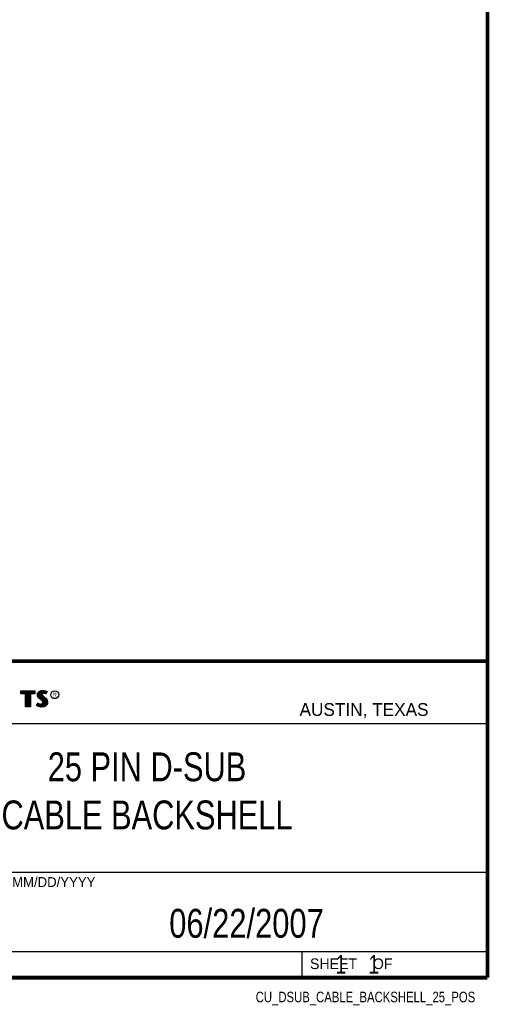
# Model space of a CAD drawing. Header units: inches. Extents: x 0.2 to 16.8, y 0.1 to 10.8.
# Tile 18 of 19: x 14.2 to 16.8, y 0.1 to 5.4. Entities that reach past the tile are written whole.
import ezdxf
from ezdxf.enums import TextEntityAlignment as Align

# ---------------------------------------------------------------- set-up
doc = ezdxf.new("R2010")
doc.units = ezdxf.units.IN
doc.header["$LTSCALE"] = 0.935
doc.header["$MEASUREMENT"] = 0
doc.layers.get('0').update_dxf_attribs({"linetype": 'CONTINUOUS'})
doc.styles.get("Standard").update_dxf_attribs({"font": 'txt', "width": 0.8})

msp = doc.modelspace()

# ---------------------------------------------------------------- linework, layer by layer
at = {"color": 2, "linetype": 'CONTINUOUS'}
for p, q in [((13.0652, 1.9695), (16.745, 1.9695)), ((16.745, 1.9695), (16.745, 0.2605)), ((14.2237, 1.8113), (14.3005, 1.8113)), ((14.2237, 1.795), (14.2237, 1.8113)), ((14.3005, 1.8113), (14.3005, 1.795)), ((14.3255, 1.8083), (14.3342, 1.8118)), ((14.3342, 1.8118), (14.3438, 1.8128)), ((14.3438, 1.8128), (14.3503, 1.8124)), ((14.3503, 1.8124), (14.3573, 1.8109)), ((14.2488, 1.795), (14.2237, 1.795)), ((14.2262, 1.8087), (14.2979, 1.8087)), ((14.2262, 1.7975), (14.2262, 1.8087)), ((14.2514, 1.7975), (14.2262, 1.7975)), ((14.2282, 1.7975), (14.2282, 1.8087)), ((14.2317, 1.7975), (14.2317, 1.8087)), ((14.2351, 1.7975), (14.2351, 1.8087)), ((14.2386, 1.7975), (14.2386, 1.8087)), ((14.2421, 1.7975), (14.2421, 1.8087)), ((14.2456, 1.7975), (14.2456, 1.8087)), ((14.2488, 1.724), (14.2488, 1.795)), ((14.249, 1.7975), (14.249, 1.8087)), ((14.2514, 1.7975), (14.2525, 1.8087)), ((14.2514, 1.7266), (14.2514, 1.7975)), ((14.256, 1.7266), (14.256, 1.8087)), ((14.2595, 1.7266), (14.2595, 1.8087)), ((14.2629, 1.7266), (14.2629, 1.8087)), ((14.2664, 1.7266), (14.2664, 1.8087)), ((14.2699, 1.7266), (14.2699, 1.8087)), ((14.2727, 1.7975), (14.2734, 1.8087)), ((14.2979, 1.7975), (14.2727, 1.7975)), ((14.2727, 1.7975), (14.2727, 1.7266)), ((14.3005, 1.795), (14.2753, 1.795)), ((14.2753, 1.795), (14.2753, 1.724)), ((14.2768, 1.7975), (14.2768, 1.8087)), ((14.2803, 1.7975), (14.2803, 1.8087)), ((14.2838, 1.7975), (14.2838, 1.8087)), ((14.2873, 1.7975), (14.2873, 1.8087)), ((14.2907, 1.7975), (14.2907, 1.8087)), ((14.2942, 1.7975), (14.2942, 1.8087)), ((14.2979, 1.8087), (14.2979, 1.7975)), ((14.3132, 1.7895), (14.3147, 1.797)), ((14.3138, 1.7838), (14.3132, 1.7895)), ((14.3158, 1.7787), (14.3138, 1.7838)), ((14.3147, 1.797), (14.3194, 1.8038)), ((14.3158, 1.7893), (14.3171, 1.796)), ((14.3163, 1.7844), (14.3158, 1.7893)), ((14.3185, 1.7748), (14.3158, 1.7787)), ((14.318, 1.7798), (14.3163, 1.7844)), ((14.3171, 1.796), (14.3212, 1.8021)), ((14.3204, 1.7764), (14.318, 1.7798)), ((14.3237, 1.7695), (14.3185, 1.7748)), ((14.3186, 1.7785), (14.3186, 1.7981)), ((14.3194, 1.8038), (14.3255, 1.8083)), ((14.3255, 1.7714), (14.3204, 1.7764)), ((14.3212, 1.8021), (14.3268, 1.8061)), ((14.322, 1.7748), (14.322, 1.8026)), ((14.3357, 1.7595), (14.3237, 1.7695)), ((14.3255, 1.7713), (14.3255, 1.8052)), ((14.3375, 1.7613), (14.3255, 1.7714)), ((14.3268, 1.8061), (14.3349, 1.8093)), ((14.329, 1.7684), (14.329, 1.807)), ((14.3325, 1.7655), (14.3325, 1.8084)), ((14.3349, 1.8093), (14.3439, 1.8103)), ((14.3396, 1.7556), (14.3357, 1.7595)), ((14.337, 1.7936), (14.3359, 1.8094)), ((14.3359, 1.7626), (14.3368, 1.7911)), ((14.337, 1.7936), (14.3368, 1.7911)), ((14.3368, 1.7911), (14.3376, 1.7874)), ((14.3387, 1.7962), (14.337, 1.7936)), ((14.3416, 1.7572), (14.3375, 1.7613)), ((14.3376, 1.7874), (14.3413, 1.7829)), ((14.3411, 1.7979), (14.3387, 1.7962)), ((14.3395, 1.7928), (14.3393, 1.7913)), ((14.3393, 1.7913), (14.3399, 1.7886)), ((14.3394, 1.7967), (14.3394, 1.8098)), ((14.3394, 1.7594), (14.3394, 1.7852)), ((14.3405, 1.7944), (14.3395, 1.7928)), ((14.3399, 1.7886), (14.3431, 1.7847)), ((14.3422, 1.7956), (14.3405, 1.7944)), ((14.3442, 1.7988), (14.3411, 1.7979)), ((14.3413, 1.7829), (14.3529, 1.7732)), ((14.3447, 1.7964), (14.3422, 1.7956)), ((14.3429, 1.7984), (14.3429, 1.8102)), ((14.3429, 1.7552), (14.3429, 1.7815)), ((14.3431, 1.7847), (14.3546, 1.7751)), ((14.3439, 1.8103), (14.3499, 1.8099)), ((14.3474, 1.7992), (14.3442, 1.7988)), ((14.3474, 1.7967), (14.3447, 1.7964)), ((14.3464, 1.7991), (14.3464, 1.8101)), ((14.3464, 1.7266), (14.3464, 1.7787)), ((14.3506, 1.799), (14.3474, 1.7992)), ((14.3503, 1.7965), (14.3474, 1.7967)), ((14.3498, 1.7991), (14.3498, 1.8099)), ((14.3498, 1.7271), (14.3498, 1.7758)), ((14.3499, 1.8099), (14.3567, 1.8085)), ((14.3548, 1.7956), (14.3503, 1.7965)), ((14.3554, 1.7981), (14.3506, 1.799)), ((14.3529, 1.7732), (14.356, 1.7701)), ((14.3533, 1.7985), (14.3533, 1.8092)), ((14.3533, 1.7293), (14.3533, 1.7728)), ((14.3546, 1.7751), (14.3578, 1.7719)), ((14.3572, 1.7949), (14.3548, 1.7956)), ((14.3583, 1.7972), (14.3554, 1.7981)), ((14.356, 1.7701), (14.359, 1.767)), ((14.3567, 1.8085), (14.3607, 1.807)), ((14.3568, 1.7976), (14.3568, 1.8084)), ((14.3568, 1.7306), (14.3568, 1.7693)), ((14.3596, 1.7934), (14.3572, 1.7949)), ((14.3573, 1.8109), (14.3617, 1.8094)), ((14.3578, 1.7719), (14.3609, 1.7686)), ((14.3586, 1.797), (14.3583, 1.7972)), ((14.3631, 1.806), (14.3586, 1.797)), ((14.359, 1.767), (14.3624, 1.7626)), ((14.3665, 1.8071), (14.3596, 1.7934)), ((14.3603, 1.8003), (14.3603, 1.8072)), ((14.3603, 1.7344), (14.3603, 1.7654)), ((14.3607, 1.807), (14.3631, 1.806)), ((14.3609, 1.7686), (14.3645, 1.764)), ((14.3617, 1.8094), (14.3665, 1.8071)), ((14.3624, 1.7626), (14.3649, 1.7576)), ((14.3645, 1.764), (14.3672, 1.7586)), ((14.3672, 1.7586), (14.3686, 1.7542)), ((14.2753, 1.724), (14.2488, 1.724)), ((14.2727, 1.7266), (14.2514, 1.7266)), ((14.3092, 1.7305), (14.317, 1.7449)), ((14.3141, 1.7272), (14.3092, 1.7305)), ((14.3125, 1.7314), (14.3178, 1.7412)), ((14.3153, 1.7295), (14.3125, 1.7314)), ((14.3189, 1.7253), (14.3141, 1.7272)), ((14.3151, 1.7296), (14.3151, 1.7361)), ((14.3197, 1.7277), (14.3153, 1.7295)), ((14.317, 1.7449), (14.3203, 1.7425)), ((14.3178, 1.7412), (14.319, 1.7404)), ((14.3186, 1.728), (14.319, 1.7404)), ((14.326, 1.7238), (14.3189, 1.7253)), ((14.319, 1.7404), (14.3226, 1.7385)), ((14.3264, 1.7263), (14.3197, 1.7277)), ((14.3203, 1.7425), (14.3236, 1.7409)), ((14.322, 1.7272), (14.322, 1.7387)), ((14.3226, 1.7385), (14.3274, 1.7369)), ((14.3236, 1.7409), (14.3279, 1.7394)), ((14.3255, 1.7264), (14.3255, 1.7376)), ((14.332, 1.7229), (14.326, 1.7238)), ((14.3322, 1.7254), (14.3264, 1.7263)), ((14.3274, 1.7369), (14.3318, 1.7364)), ((14.3279, 1.7394), (14.3318, 1.7389)), ((14.329, 1.7259), (14.329, 1.7367)), ((14.3318, 1.7389), (14.3354, 1.7392)), ((14.3318, 1.7364), (14.336, 1.7367)), ((14.3363, 1.7227), (14.332, 1.7229)), ((14.3362, 1.7253), (14.3322, 1.7254)), ((14.3325, 1.7254), (14.3325, 1.7363)), ((14.3354, 1.7392), (14.3381, 1.7403)), ((14.3359, 1.7252), (14.3359, 1.7367)), ((14.336, 1.7367), (14.3393, 1.738)), ((14.3492, 1.727), (14.3362, 1.7253)), ((14.35, 1.7245), (14.3363, 1.7227)), ((14.3381, 1.7403), (14.3407, 1.7421)), ((14.3393, 1.738), (14.3426, 1.7403)), ((14.3394, 1.7257), (14.3394, 1.7381)), ((14.3419, 1.752), (14.3396, 1.7556)), ((14.3407, 1.7421), (14.3422, 1.7445)), ((14.3442, 1.753), (14.3416, 1.7572)), ((14.3429, 1.7482), (14.3419, 1.752)), ((14.3422, 1.7445), (14.3429, 1.7482)), ((14.3426, 1.7403), (14.3446, 1.7435)), ((14.3429, 1.7262), (14.3429, 1.7405)), ((14.3455, 1.7483), (14.3442, 1.753)), ((14.3446, 1.7435), (14.3455, 1.7483)), ((14.358, 1.7319), (14.3492, 1.727)), ((14.3596, 1.7299), (14.35, 1.7245)), ((14.3631, 1.7376), (14.358, 1.7319)), ((14.3653, 1.7362), (14.3596, 1.7299)), ((14.3657, 1.7434), (14.3631, 1.7376)), ((14.3637, 1.7383), (14.3649, 1.7576)), ((14.3649, 1.7576), (14.3661, 1.7537)), ((14.3681, 1.7427), (14.3653, 1.7362)), ((14.3665, 1.7485), (14.3657, 1.7434)), ((14.3661, 1.7537), (14.3665, 1.7485)), ((14.369, 1.7484), (14.3681, 1.7427)), ((14.3686, 1.7542), (14.369, 1.7484)), ((13.0653, 1.6329), (16.75, 1.6329)), ((13.0652, 0.8295), (16.745, 0.8295)), ((13.0652, 0.4005), (16.745, 0.4005)), ((15.745, 0.4005), (15.745, 0.2605)), ((13.0652, 0.2605), (16.745, 0.2605)), ((15.7462, 0.2607), (16.7462, 0.2607)), ((15.7462, 0.2607), (15.7462, 0.2602)), ((15.7462, 0.2602), (16.7462, 0.2602)), ((16.7462, 0.2607), (16.7462, 0.2602))]:
    msp.add_line(p, q, dxfattribs=at)
at = {"color": 7, "linetype": 'CONTINUOUS', "const_width": 0.02}
for points in [[(16.75, 0.2586), (16.75, 10.7586)], [(11.4718, 1.9702), (16.75, 1.9707)], [(0.25, 0.2586), (16.75, 0.2586)]]:
    msp.add_lwpolyline(points, dxfattribs=at)
at = {"color": 2, "linetype": 'CONTINUOUS'}
msp.add_circle((14.4074, 1.7896), 0.0215, dxfattribs=at)

# ---------------------------------------------------------------- texts
for s, height, p in [('R', 0.0217, (14.3971, 1.7782)), ('AUSTIN, TEXAS', 0.069617, (15.7327, 1.6745)), ('MM/DD/YYYY', 0.05325, (14.1765, 0.7494)), ('SHEET    OF', 0.057262, (15.7892, 0.3052))]:
    msp.add_text(s, height=height, dxfattribs=at).set_placement(p)
at = {"color": 2, "linetype": 'CONTINUOUS', "width": 0.8}
msp.add_text('CU_DSUB_CABLE_BACKSHELL_25_POS', height=0.057262, dxfattribs=at).set_placement((16.6837, 0.1254), align=Align.RIGHT)
at = {"color": 7, "linetype": 'CONTINUOUS'}
for s, insert, char_height, width, attachment_point in [('25 PIN D-SUB\\PCABLE BACKSHELL\\P ', (14.9051, 1.4775), 0.15625, 1.875, 2), ('06/22/2007 ', (15.4455, 0.6307), 0.15625, 1.375, 2), ('    1    1', (15.8075, 0.3805), 0.1, 0.8, 1)]:
    msp.add_mtext(s, dxfattribs=dict(at, insert=insert, char_height=char_height, width=width, attachment_point=attachment_point))

doc.saveas('drawing.dxf')
